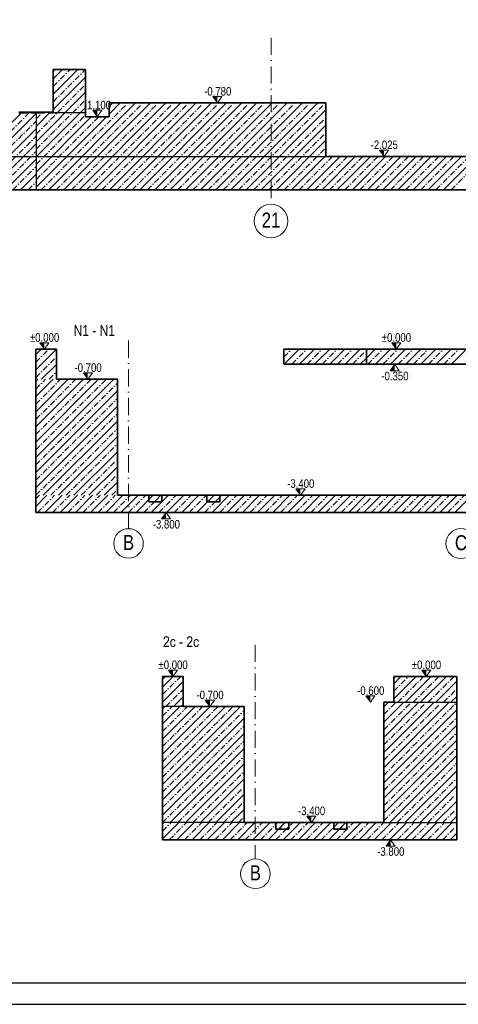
# Model space of a CAD drawing. Header units: millimetres. Extents: x 0 to 63000, y 0 to 31500.
# Tile 5 of 7: x 39447 to 47107, y 0 to 17188. Entities that reach past the tile are written whole.
import ezdxf
from ezdxf.enums import TextEntityAlignment as Align

# ---------------------------------------------------------------- set-up
doc = ezdxf.new("R2010")
doc.units = ezdxf.units.MM
doc.header["$LTSCALE"] = 1000
for name, pattern in [('Carkovana', [0.21, 0.15, -0.06]), ('Carkovana 0.5x', [0.14, 0.1, -0.04]), ('Cerchovana 0.5x', [0.18, 0.1, -0.04, 0, -0.04]), ('Cerchovana 2x', [0.5, 0.3, -0.1, 0, -0.1]), ('Teckovana', [0.06, 0, -0.06])]:
    doc.linetypes.add(name, pattern=pattern)
for name, color, linetype in [('Architektura obecně', 7, 'Continuous'), ('Kóty obecně', 7, 'Continuous'), ('Standard', 7, 'Continuous')]:
    doc.layers.add(name, color=color, linetype=linetype)
for name, color, linetype, lineweight in [('Obecné05', 7, 'Continuous', 50), ('Rastr', 30, 'Teckovana', 18), ('Stěna', 7, 'Continuous', 35)]:
    doc.layers.add(name, color=color, linetype=linetype, lineweight=lineweight)
doc.styles.add('ARIAL', font='arial.ttf')

msp = doc.modelspace()

# ---------------------------------------------------------------- hatches: boundary and pattern name
at = {"layer": 'Kóty obecně', "linetype": 'Continuous', "lineweight": 18, "transparency": 33554687}
for points in [[(42901, 15846), (42823, 15846), (42901, 15734)], [(40801, 15606), (40723, 15606), (40801, 15494)], [(45810, 14912), (45731, 14912), (45810, 14800)], [(39878, 11548), (39799, 11548), (39878, 11435)], [(46023, 11548), (45944, 11548), (46023, 11435)], [(40637, 11023), (40559, 11023), (40637, 10910)], [(44351, 8998), (44272, 8998), (44351, 8885)], [(42122, 5834), (42044, 5834), (42122, 5722)], [(46547, 5834), (46468, 5834), (46547, 5722)], [(45573, 5384), (45494, 5384), (45573, 5272)], [(42768, 5309), (42689, 5309), (42768, 5197)], [(44541, 3284), (44462, 3284), (44541, 3172)]]:
    msp.add_hatch(color=7, dxfattribs=at).paths.add_polyline_path(points)
for points in [[(45996, 11060), (45918, 11060), (45996, 11173)], [(42005, 8473), (41926, 8473), (42005, 8585)], [(45923, 2759), (45845, 2759), (45923, 2872)]]:
    msp.add_hatch(color=7, dxfattribs=at).paths.add_polyline_path(points, flags=16)
at = {"layer": 'Standard', "linetype": 'Continuous', "lineweight": -3, "transparency": 33554687}
for points in [[(42057, 6261), (42057, 6239), (41958, 6239), (41958, 6241), (41958, 6243), (41958, 6245), (41958, 6247), (41959, 6249), (41959, 6251), (41959, 6253), (41960, 6255), (41961, 6258), (41962, 6261), (41963, 6264), (41965, 6267), (41966, 6270), (41968, 6273), (41970, 6276), (41972, 6280), (41973, 6281), (41974, 6283), (41976, 6284), (41977, 6286), (41978, 6288), (41979, 6289), (41981, 6291), (41982, 6293), (41984, 6295), (41985, 6296), (41987, 6298), (41989, 6300), (41991, 6302), (41992, 6304), (41994, 6306), (41996, 6308), (41999, 6311), (42002, 6314), (42005, 6317), (42007, 6320), (42010, 6323), (42012, 6325), (42015, 6328), (42017, 6330), (42019, 6333), (42021, 6335), (42022, 6337), (42024, 6340), (42026, 6342), (42027, 6344), (42028, 6346), (42029, 6348), (42030, 6349), (42031, 6351), (42032, 6353), (42033, 6355), (42034, 6357), (42034, 6358), (42035, 6360), (42036, 6362), (42036, 6364), (42037, 6365), (42037, 6367), (42037, 6369), (42038, 6370), (42038, 6372), (42038, 6374), (42038, 6375), (42038, 6377), (42038, 6379), (42038, 6380), (42037, 6382), (42037, 6383), (42037, 6385), (42036, 6386), (42036, 6388), (42035, 6389), (42035, 6391), (42034, 6392), (42033, 6393), (42033, 6395), (42032, 6396), (42031, 6397), (42030, 6398), (42029, 6400), (42028, 6401), (42027, 6402), (42026, 6402), (42025, 6403), (42023, 6404), (42022, 6405), (42021, 6405), (42020, 6406), (42018, 6406), (42017, 6407), (42016, 6407), (42014, 6407), (42013, 6408), (42011, 6408), (42010, 6408), (42008, 6408), (42006, 6408), (42005, 6407), (42003, 6407), (42002, 6407), (42000, 6406), (41999, 6406), (41998, 6405), (41996, 6405), (41995, 6404), (41994, 6403), (41993, 6402), (41992, 6401), (41990, 6400), (41989, 6399), (41988, 6398), (41987, 6397), (41986, 6395), (41986, 6394), (41985, 6392), (41984, 6391), (41983, 6389), (41983, 6388), (41982, 6386), (41982, 6384), (41981, 6382), (41981, 6380), (41981, 6379), (41981, 6377), (41980, 6374), (41980, 6372), (41980, 6370), (41961, 6373), (41962, 6376), (41962, 6379), (41962, 6382), (41963, 6385), (41964, 6388), (41964, 6391), (41965, 6393), (41966, 6396), (41967, 6398), (41968, 6401), (41969, 6403), (41970, 6405), (41972, 6407), (41973, 6409), (41974, 6411), (41976, 6413), (41978, 6415), (41979, 6416), (41981, 6418), (41983, 6419), (41985, 6420), (41987, 6421), (41989, 6422), (41991, 6423), (41993, 6424), (41995, 6425), (41997, 6425), (42000, 6426), (42002, 6426), (42005, 6427), (42007, 6427), (42010, 6427), (42013, 6427), (42015, 6427), (42018, 6426), (42020, 6426), (42023, 6425), (42025, 6425), (42027, 6424), (42029, 6423), (42031, 6422), (42033, 6421), (42035, 6420), (42037, 6418), (42039, 6417), (42041, 6415), (42043, 6414), (42044, 6412), (42046, 6410), (42047, 6408), (42049, 6406), (42050, 6404), (42051, 6402), (42052, 6400), (42053, 6397), (42054, 6395), (42054, 6393), (42055, 6390), (42056, 6388), (42056, 6385), (42056, 6383), (42057, 6380), (42057, 6378), (42057, 6375), (42057, 6372), (42057, 6369), (42056, 6366), (42056, 6364), (42055, 6361), (42055, 6358), (42054, 6355), (42053, 6353), (42052, 6350), (42051, 6347), (42050, 6344), (42048, 6341), (42047, 6339), (42045, 6336), (42043, 6333), (42041, 6330), (42040, 6328), (42039, 6327), (42037, 6325), (42036, 6323), (42034, 6321), (42033, 6319), (42031, 6318), (42030, 6316), (42028, 6313), (42026, 6311), (42024, 6309), (42022, 6307), (42020, 6304), (42017, 6302), (42015, 6299), (42013, 6297), (42010, 6295), (42009, 6293), (42007, 6291), (42005, 6289), (42003, 6287), (42002, 6285), (42000, 6284), (41999, 6282), (41998, 6281), (41996, 6279), (41995, 6278), (41994, 6277), (41993, 6276), (41993, 6275), (41992, 6274), (41991, 6273), (41989, 6270), (41987, 6267), (41985, 6264), (41983, 6261)], [(42153, 6288), (42171, 6285), (42171, 6282), (42170, 6280), (42170, 6277), (42169, 6274), (42168, 6272), (42167, 6269), (42167, 6267), (42166, 6264), (42165, 6262), (42164, 6260), (42163, 6258), (42161, 6256), (42160, 6254), (42159, 6252), (42157, 6250), (42156, 6249), (42154, 6247), (42153, 6246), (42151, 6244), (42149, 6243), (42148, 6242), (42146, 6241), (42144, 6240), (42142, 6239), (42140, 6238), (42138, 6237), (42136, 6237), (42134, 6236), (42132, 6236), (42130, 6236), (42128, 6236), (42126, 6236), (42123, 6236), (42120, 6236), (42118, 6236), (42115, 6237), (42113, 6237), (42110, 6238), (42108, 6239), (42106, 6240), (42103, 6241), (42101, 6243), (42099, 6244), (42097, 6246), (42095, 6248), (42093, 6250), (42092, 6252), (42090, 6254), (42088, 6256), (42087, 6259), (42085, 6261), (42084, 6264), (42083, 6267), (42082, 6270), (42081, 6273), (42080, 6276), (42079, 6279), (42078, 6283), (42078, 6286), (42077, 6290), (42077, 6294), (42077, 6298), (42076, 6302), (42076, 6306), (42076, 6312), (42077, 6317), (42077, 6322), (42078, 6327), (42079, 6331), (42080, 6336), (42081, 6340), (42082, 6344), (42083, 6347), (42084, 6348), (42085, 6350), (42085, 6352), (42086, 6354), (42087, 6356), (42088, 6357), (42090, 6359), (42091, 6360), (42092, 6362), (42093, 6363), (42094, 6365), (42096, 6366), (42097, 6367), (42098, 6368), (42100, 6369), (42103, 6371), (42106, 6373), (42109, 6374), (42112, 6375), (42116, 6376), (42119, 6377), (42122, 6377), (42126, 6377), (42128, 6377), (42130, 6377), (42132, 6377), (42134, 6377), (42136, 6376), (42138, 6376), (42140, 6375), (42142, 6375), (42144, 6374), (42145, 6373), (42147, 6372), (42149, 6371), (42150, 6370), (42152, 6369), (42153, 6368), (42155, 6366), (42156, 6365), (42158, 6363), (42159, 6362), (42160, 6360), (42161, 6358), (42162, 6357), (42163, 6355), (42164, 6353), (42165, 6351), (42166, 6349), (42167, 6346), (42167, 6344), (42168, 6342), (42168, 6339), (42169, 6337), (42169, 6334), (42151, 6331), (42151, 6334), (42150, 6337), (42149, 6340), (42148, 6343), (42147, 6346), (42145, 6348), (42144, 6350), (42142, 6352), (42141, 6353), (42139, 6355), (42137, 6356), (42135, 6357), (42133, 6358), (42131, 6358), (42129, 6359), (42127, 6359), (42125, 6359), (42123, 6358), (42122, 6358), (42120, 6358), (42118, 6357), (42117, 6357), (42115, 6356), (42114, 6355), (42113, 6355), (42111, 6354), (42110, 6353), (42109, 6352), (42107, 6350), (42106, 6349), (42105, 6348), (42104, 6346), (42103, 6345), (42102, 6343), (42101, 6341), (42100, 6339), (42099, 6337), (42099, 6335), (42098, 6332), (42097, 6330), (42097, 6328), (42097, 6325), (42096, 6322), (42096, 6319), (42096, 6316), (42095, 6313), (42095, 6310), (42095, 6307), (42095, 6303), (42095, 6300), (42096, 6297), (42096, 6294), (42096, 6291), (42096, 6288), (42097, 6285), (42097, 6283), (42098, 6281), (42099, 6278), (42099, 6276), (42100, 6274), (42101, 6272), (42102, 6270), (42103, 6268), (42104, 6267), (42105, 6265), (42106, 6264), (42107, 6263), (42108, 6261), (42109, 6260), (42111, 6259), (42112, 6258), (42113, 6258), (42115, 6257), (42116, 6256), (42118, 6256), (42119, 6255), (42121, 6255), (42122, 6255), (42124, 6254), (42126, 6254), (42127, 6254), (42128, 6255), (42130, 6255), (42131, 6255), (42132, 6255), (42133, 6256), (42134, 6256), (42136, 6257), (42137, 6257), (42138, 6258), (42139, 6258), (42140, 6259), (42141, 6260), (42142, 6261), (42143, 6262), (42144, 6263), (42145, 6264), (42145, 6265), (42146, 6266), (42147, 6267), (42148, 6269), (42148, 6270), (42149, 6272), (42150, 6273), (42150, 6275), (42151, 6277), (42151, 6278), (42152, 6280), (42152, 6282), (42152, 6284), (42153, 6286)], [(42464, 6261), (42464, 6239), (42365, 6239), (42365, 6241), (42365, 6243), (42366, 6245), (42366, 6247), (42366, 6249), (42366, 6251), (42367, 6253), (42367, 6255), (42368, 6258), (42370, 6261), (42371, 6264), (42372, 6267), (42374, 6270), (42376, 6273), (42378, 6276), (42380, 6280), (42381, 6281), (42382, 6283), (42383, 6284), (42384, 6286), (42386, 6288), (42387, 6289), (42388, 6291), (42390, 6293), (42391, 6295), (42393, 6296), (42395, 6298), (42396, 6300), (42398, 6302), (42400, 6304), (42402, 6306), (42404, 6308), (42407, 6311), (42410, 6314), (42412, 6317), (42415, 6320), (42417, 6323), (42420, 6325), (42422, 6328), (42424, 6330), (42426, 6333), (42428, 6335), (42430, 6337), (42431, 6340), (42433, 6342), (42434, 6344), (42436, 6346), (42437, 6348), (42438, 6349), (42439, 6351), (42440, 6353), (42440, 6355), (42441, 6357), (42442, 6358), (42443, 6360), (42443, 6362), (42444, 6364), (42444, 6365), (42444, 6367), (42445, 6369), (42445, 6370), (42445, 6372), (42445, 6374), (42445, 6375), (42445, 6377), (42445, 6379), (42445, 6380), (42445, 6382), (42445, 6383), (42444, 6385), (42444, 6386), (42443, 6388), (42443, 6389), (42442, 6391), (42442, 6392), (42441, 6393), (42440, 6395), (42439, 6396), (42438, 6397), (42437, 6398), (42436, 6400), (42435, 6401), (42434, 6402), (42433, 6402), (42432, 6403), (42431, 6404), (42430, 6405), (42428, 6405), (42427, 6406), (42426, 6406), (42424, 6407), (42423, 6407), (42422, 6407), (42420, 6408), (42419, 6408), (42417, 6408), (42415, 6408), (42414, 6408), (42412, 6407), (42411, 6407), (42409, 6407), (42408, 6406), (42406, 6406), (42405, 6405), (42404, 6405), (42403, 6404), (42401, 6403), (42400, 6402), (42399, 6401), (42398, 6400), (42397, 6399), (42396, 6398), (42395, 6397), (42394, 6395), (42393, 6394), (42392, 6392), (42392, 6391), (42391, 6389), (42390, 6388), (42390, 6386), (42389, 6384), (42389, 6382), (42389, 6380), (42388, 6379), (42388, 6377), (42388, 6374), (42388, 6372), (42388, 6370), (42369, 6373), (42369, 6376), (42369, 6379), (42370, 6382), (42370, 6385), (42371, 6388), (42372, 6391), (42372, 6393), (42373, 6396), (42374, 6398), (42375, 6401), (42376, 6403), (42378, 6405), (42379, 6407), (42380, 6409), (42382, 6411), (42383, 6413), (42385, 6415), (42387, 6416), (42388, 6418), (42390, 6419), (42392, 6420), (42394, 6421), (42396, 6422), (42398, 6423), (42400, 6424), (42403, 6425), (42405, 6425), (42407, 6426), (42410, 6426), (42412, 6427), (42415, 6427), (42417, 6427), (42420, 6427), (42423, 6427), (42425, 6426), (42428, 6426), (42430, 6425), (42432, 6425), (42435, 6424), (42437, 6423), (42439, 6422), (42441, 6421), (42443, 6420), (42445, 6418), (42447, 6417), (42448, 6415), (42450, 6414), (42452, 6412), (42453, 6410), (42455, 6408), (42456, 6406), (42457, 6404), (42458, 6402), (42459, 6400), (42460, 6397), (42461, 6395), (42462, 6393), (42462, 6390), (42463, 6388), (42463, 6385), (42464, 6383), (42464, 6380), (42464, 6378), (42464, 6375), (42464, 6372), (42464, 6369), (42464, 6366), (42463, 6364), (42463, 6361), (42462, 6358), (42461, 6355), (42461, 6353), (42460, 6350), (42458, 6347), (42457, 6344), (42456, 6341), (42454, 6339), (42452, 6336), (42450, 6333), (42448, 6330), (42447, 6328), (42446, 6327), (42445, 6325), (42443, 6323), (42442, 6321), (42440, 6319), (42439, 6318), (42437, 6316), (42435, 6313), (42433, 6311), (42431, 6309), (42429, 6307), (42427, 6304), (42425, 6302), (42422, 6299), (42420, 6297), (42418, 6295), (42416, 6293), (42414, 6291), (42412, 6289), (42411, 6287), (42409, 6285), (42408, 6284), (42406, 6282), (42405, 6281), (42404, 6279), (42403, 6278), (42402, 6277), (42401, 6276), (42400, 6275), (42399, 6274), (42399, 6273), (42396, 6270), (42394, 6267), (42392, 6264), (42391, 6261)], [(42560, 6288), (42578, 6285), (42578, 6282), (42578, 6280), (42577, 6277), (42576, 6274), (42576, 6272), (42575, 6269), (42574, 6267), (42573, 6264), (42572, 6262), (42571, 6260), (42570, 6258), (42569, 6256), (42568, 6254), (42566, 6252), (42565, 6250), (42563, 6249), (42562, 6247), (42560, 6246), (42558, 6244), (42557, 6243), (42555, 6242), (42553, 6241), (42552, 6240), (42550, 6239), (42548, 6238), (42546, 6237), (42544, 6237), (42542, 6236), (42540, 6236), (42538, 6236), (42535, 6236), (42533, 6236), (42530, 6236), (42528, 6236), (42525, 6236), (42523, 6237), (42520, 6237), (42518, 6238), (42515, 6239), (42513, 6240), (42511, 6241), (42509, 6243), (42507, 6244), (42505, 6246), (42503, 6248), (42501, 6250), (42499, 6252), (42497, 6254), (42496, 6256), (42494, 6259), (42493, 6261), (42491, 6264), (42490, 6267), (42489, 6270), (42488, 6273), (42487, 6276), (42486, 6279), (42486, 6283), (42485, 6286), (42485, 6290), (42484, 6294), (42484, 6298), (42484, 6302), (42484, 6306), (42484, 6312), (42484, 6317), (42485, 6322), (42485, 6327), (42486, 6331), (42487, 6336), (42488, 6340), (42490, 6344), (42490, 6347), (42491, 6348), (42492, 6350), (42493, 6352), (42494, 6354), (42495, 6356), (42496, 6357), (42497, 6359), (42498, 6360), (42499, 6362), (42501, 6363), (42502, 6365), (42503, 6366), (42505, 6367), (42506, 6368), (42507, 6369), (42510, 6371), (42513, 6373), (42517, 6374), (42520, 6375), (42523, 6376), (42526, 6377), (42530, 6377), (42533, 6377), (42536, 6377), (42538, 6377), (42540, 6377), (42542, 6377), (42544, 6376), (42546, 6376), (42548, 6375), (42549, 6375), (42551, 6374), (42553, 6373), (42555, 6372), (42556, 6371), (42558, 6370), (42559, 6369), (42561, 6368), (42562, 6366), (42564, 6365), (42565, 6363), (42566, 6362), (42567, 6360), (42569, 6358), (42570, 6357), (42571, 6355), (42572, 6353), (42572, 6351), (42573, 6349), (42574, 6346), (42575, 6344), (42575, 6342), (42576, 6339), (42576, 6337), (42577, 6334), (42559, 6331), (42558, 6334), (42557, 6337), (42556, 6340), (42555, 6343), (42554, 6346), (42553, 6348), (42551, 6350), (42550, 6352), (42548, 6353), (42546, 6355), (42545, 6356), (42543, 6357), (42541, 6358), (42538, 6358), (42536, 6359), (42534, 6359), (42532, 6359), (42531, 6358), (42529, 6358), (42527, 6358), (42526, 6357), (42524, 6357), (42523, 6356), (42521, 6355), (42520, 6355), (42519, 6354), (42517, 6353), (42516, 6352), (42515, 6350), (42514, 6349), (42513, 6348), (42511, 6346), (42510, 6345), (42509, 6343), (42508, 6341), (42508, 6339), (42507, 6337), (42506, 6335), (42505, 6332), (42505, 6330), (42504, 6328), (42504, 6325), (42504, 6322), (42503, 6319), (42503, 6316), (42503, 6313), (42503, 6310), (42503, 6307), (42503, 6303), (42503, 6300), (42503, 6297), (42503, 6294), (42504, 6291), (42504, 6288), (42504, 6285), (42505, 6283), (42505, 6281), (42506, 6278), (42507, 6276), (42507, 6274), (42508, 6272), (42509, 6270), (42510, 6268), (42511, 6267), (42512, 6265), (42513, 6264), (42514, 6263), (42516, 6261), (42517, 6260), (42518, 6259), (42519, 6258), (42521, 6258), (42522, 6257), (42524, 6256), (42525, 6256), (42527, 6255), (42528, 6255), (42530, 6255), (42531, 6254), (42533, 6254), (42534, 6254), (42536, 6255), (42537, 6255), (42538, 6255), (42540, 6255), (42541, 6256), (42542, 6256), (42543, 6257), (42544, 6257), (42545, 6258), (42546, 6258), (42547, 6259), (42548, 6260), (42549, 6261), (42550, 6262), (42551, 6263), (42552, 6264), (42553, 6265), (42554, 6266), (42554, 6267), (42555, 6269), (42556, 6270), (42557, 6272), (42557, 6273), (42558, 6275), (42558, 6277), (42559, 6278), (42559, 6280), (42559, 6282), (42560, 6284), (42560, 6286)], [(42238, 6295), (42238, 6318), (42294, 6318), (42294, 6295)]]:
    msp.add_hatch(color=7, dxfattribs=at).paths.add_polyline_path(points, flags=16)

# ---------------------------------------------------------------- linework, layer by layer
at = {"layer": 'Architektura obecně', "color": 250, "linetype": 'Carkovana 0.5x', "lineweight": -3, "true_color": 0x3b3b3b, "transparency": 33554687}
msp.add_line((40033, 15572), (40033, 15561), dxfattribs=at)
at = {"layer": 'Kóty obecně', "color": 7, "linetype": 'Continuous', "lineweight": 18, "transparency": 33554687}
for p, q in [((42980, 15846), (42823, 15846)), ((42823, 15846), (42901, 15734)), ((42901, 15734), (42980, 15846)), ((40880, 15606), (40723, 15606)), ((40723, 15606), (40801, 15494)), ((40801, 15494), (40880, 15606)), ((45889, 14912), (45731, 14912)), ((45731, 14912), (45810, 14800)), ((45810, 14800), (45889, 14912)), ((39957, 11548), (39799, 11548)), ((39799, 11548), (39878, 11435)), ((39878, 11435), (39957, 11548)), ((46102, 11548), (45944, 11548)), ((45944, 11548), (46023, 11435)), ((46023, 11435), (46102, 11548)), ((45918, 11060), (45996, 11173)), ((45996, 11173), (46075, 11060)), ((40716, 11023), (40559, 11023)), ((40559, 11023), (40637, 10910)), ((40637, 10910), (40716, 11023)), ((46075, 11060), (45918, 11060)), ((44430, 8998), (44272, 8998)), ((44272, 8998), (44351, 8885)), ((44351, 8885), (44430, 8998)), ((41926, 8473), (42005, 8585)), ((42083, 8473), (41926, 8473)), ((42005, 8585), (42083, 8473)), ((42201, 5834), (42044, 5834)), ((42044, 5834), (42122, 5722)), ((42122, 5722), (42201, 5834)), ((46626, 5834), (46468, 5834)), ((46468, 5834), (46547, 5722)), ((46547, 5722), (46626, 5834)), ((45652, 5384), (45494, 5384)), ((45494, 5384), (45573, 5272)), ((45573, 5272), (45652, 5384)), ((42847, 5309), (42689, 5309)), ((42689, 5309), (42768, 5197)), ((42768, 5197), (42847, 5309)), ((44619, 3284), (44462, 3284)), ((44462, 3284), (44541, 3172)), ((44541, 3172), (44619, 3284)), ((45845, 2759), (45923, 2872)), ((46002, 2759), (45845, 2759)), ((45923, 2872), (46002, 2759))]:
    msp.add_line(p, q, dxfattribs=at)
at = {"layer": 'Obecné05', "color": 7, "linetype": 'Continuous', "lineweight": -3, "transparency": 33554687}
for p, q in [((39733, 15569), (39733, 14219)), ((40033, 15569), (40595, 15569)), ((34670, 14800), (44795, 14800)), ((42303, 5197), (41943, 5197)), ((45979, 5272), (47081, 5272)), ((43368, 3172), (41943, 3172)), ((45806, 3172), (47081, 3172))]:
    msp.add_line(p, q, dxfattribs=at)
at = {"layer": 'Rastr', "color": 7, "linetype": 'Cerchovana 2x', "lineweight": 5, "transparency": 33554687}
for p, q in [((43836, 16873), (43836, 13965)), ((41347, 11585), (41347, 8303)), ((43562, 6276), (43562, 2536))]:
    msp.add_line(p, q, dxfattribs=at)
at = {"layer": 'Rastr', "color": 7, "linetype": 'Continuous', "lineweight": 18, "transparency": 33554687}
for centre, radius in [((43836, 13673), 293), ((41348, 8045), 258), ((47153, 8042), 262), ((43564, 2279), 258)]:
    msp.add_circle(centre, radius, dxfattribs=at)
at = {"layer": 'Standard', "color": 250, "linetype": 'Cerchovana 0.5x', "lineweight": 5, "true_color": 0x2d2d2d, "transparency": 33554687}
for p, q in [((40033, 16286), (40065, 16319)), ((40033, 16021), (40330, 16319)), ((40033, 15756), (40595, 16319)), ((39733, 15191), (40595, 16053)), ((39733, 14926), (40595, 15788)), ((39821, 14219), (41336, 15734)), ((40086, 14219), (41601, 15734)), ((40351, 14219), (41866, 15734)), ((40616, 14219), (42131, 15734)), ((40882, 14219), (42397, 15734)), ((41008, 15670), (41071, 15734)), ((41147, 14219), (42662, 15734)), ((41412, 14219), (42927, 15734)), ((41677, 14219), (43192, 15734)), ((41942, 14219), (43457, 15734)), ((42207, 14219), (43722, 15734)), ((42473, 14219), (43988, 15734)), ((42738, 14219), (44253, 15734)), ((43003, 14219), (44518, 15734)), ((43268, 14219), (44783, 15734)), ((38268, 14219), (39622, 15572)), ((39733, 15456), (39849, 15572)), ((39733, 14661), (40595, 15523)), ((39733, 14395), (40831, 15494)), ((43533, 14219), (44795, 15480)), ((38534, 14219), (39733, 15418)), ((38799, 14219), (39733, 15152)), ((43798, 14219), (44795, 15215)), ((39064, 14219), (39733, 14887)), ((44064, 14219), (44795, 14950)), ((44329, 14219), (44910, 14800)), ((44594, 14219), (45175, 14800)), ((44859, 14219), (45440, 14800)), ((45124, 14219), (45706, 14800)), ((45389, 14219), (45971, 14800)), ((45655, 14219), (46236, 14800)), ((45920, 14219), (46501, 14800)), ((46185, 14219), (46766, 14800)), ((46450, 14219), (47031, 14800)), ((46715, 14219), (47297, 14800)), ((46980, 14219), (47562, 14800)), ((39329, 14219), (39733, 14622)), ((39594, 14219), (39733, 14357))]:
    msp.add_line(p, q, dxfattribs=at)
at = {"layer": 'Standard', "color": 250, "linetype": 'Continuous', "lineweight": 5, "true_color": 0x2d2d2d, "transparency": 33554687}
for p, q in [((40033, 16154), (40197, 16319)), ((40033, 15889), (40463, 16319)), ((40033, 15623), (40595, 16186)), ((39733, 15058), (40595, 15921)), ((39733, 14793), (40595, 15656)), ((39954, 14219), (41469, 15734)), ((40219, 14219), (41734, 15734)), ((40484, 14219), (41999, 15734)), ((40749, 14219), (42264, 15734)), ((41008, 15538), (41203, 15734)), ((41014, 14219), (42529, 15734)), ((41279, 14219), (42794, 15734)), ((41545, 14219), (43060, 15734)), ((41810, 14219), (43325, 15734)), ((42075, 14219), (43590, 15734)), ((42340, 14219), (43855, 15734)), ((42605, 14219), (44120, 15734)), ((42870, 14219), (44385, 15734)), ((43136, 14219), (44651, 15734)), ((38136, 14219), (39490, 15572)), ((38401, 14219), (39733, 15550)), ((39733, 15323), (39981, 15572)), ((39733, 14528), (40698, 15494)), ((39733, 14263), (40963, 15494)), ((43401, 14219), (44795, 15613)), ((43666, 14219), (44795, 15348)), ((38666, 14219), (39733, 15285)), ((38931, 14219), (39733, 15020)), ((43931, 14219), (44795, 15083)), ((44196, 14219), (44795, 14818)), ((44461, 14219), (45043, 14800)), ((44727, 14219), (45308, 14800)), ((44992, 14219), (45573, 14800)), ((45257, 14219), (45838, 14800)), ((45522, 14219), (46103, 14800)), ((45787, 14219), (46368, 14800)), ((46052, 14219), (46634, 14800)), ((46318, 14219), (46899, 14800)), ((46583, 14219), (47164, 14800)), ((46848, 14219), (47429, 14800)), ((39197, 14219), (39733, 14755)), ((39462, 14219), (39733, 14489)), ((39727, 14219), (39733, 14224))]:
    msp.add_line(p, q, dxfattribs=at)
at = {"layer": 'Standard', "color": 7, "linetype": 'Continuous', "lineweight": 35, "transparency": 33554687}
for p, q in [((40033, 16319), (40033, 15572)), ((40595, 16319), (40033, 16319)), ((40595, 15494), (40595, 16319)), ((41008, 15734), (41008, 15494)), ((44795, 15734), (41008, 15734)), ((44795, 14800), (44795, 15734)), ((39733, 15572), (39433, 15572)), ((40033, 15572), (39733, 15572)), ((41008, 15494), (40595, 15494)), ((48170, 14800), (44795, 14800)), ((28734, 14219), (39733, 14219)), ((39733, 14219), (50731, 14219)), ((39728, 11435), (39728, 10910)), ((40088, 11435), (39728, 11435)), ((40088, 10910), (40088, 11435)), ((44059, 11435), (44059, 11173)), ((45502, 11435), (44059, 11435)), ((45502, 11435), (45502, 11173)), ((47977, 11435), (45502, 11435)), ((45502, 11173), (45502, 11435)), ((44059, 11173), (45502, 11173)), ((45502, 11173), (47527, 11173)), ((39728, 10910), (39728, 8885)), ((41153, 10910), (40088, 10910)), ((41153, 8885), (41153, 10910)), ((39728, 8885), (39728, 8585)), ((45502, 8885), (41153, 8885)), ((41705, 8885), (41705, 8773)), ((41930, 8885), (41705, 8885)), ((41705, 8773), (41930, 8773)), ((41930, 8773), (41930, 8885)), ((42718, 8885), (42718, 8773)), ((42943, 8885), (42718, 8885)), ((42718, 8773), (42943, 8773)), ((42943, 8773), (42943, 8885)), ((47527, 8885), (45502, 8885)), ((39728, 8585), (45502, 8585)), ((45502, 8585), (50077, 8585)), ((41943, 5722), (41943, 5197)), ((42303, 5722), (41943, 5722)), ((42303, 5197), (42303, 5722)), ((45979, 5722), (45979, 5272)), ((47081, 5722), (45979, 5722)), ((47081, 5272), (47081, 5722)), ((41943, 5197), (41943, 3172)), ((43368, 5197), (42303, 5197)), ((43368, 3172), (43368, 5197)), ((45806, 5272), (45806, 3172)), ((45979, 5272), (45806, 5272)), ((47081, 3172), (47081, 5272)), ((41943, 3172), (41943, 2872)), ((45806, 3172), (43368, 3172)), ((43920, 3172), (43920, 3059)), ((44145, 3172), (43920, 3172)), ((44145, 3059), (44145, 3172)), ((44933, 3172), (44933, 3059)), ((45158, 3172), (44933, 3172)), ((45158, 3059), (45158, 3172)), ((47081, 2872), (47081, 3172)), ((43920, 3059), (44145, 3059)), ((44933, 3059), (45158, 3059)), ((41943, 2872), (47081, 2872))]:
    msp.add_line(p, q, dxfattribs=at)
at = {"layer": 'Standard', "color": 250, "linetype": 'Carkovana', "lineweight": -3, "true_color": 0x2d2d2d, "transparency": 33554687}
for p, q in [((39433, 15561), (39733, 15561)), ((39733, 15561), (40033, 15561))]:
    msp.add_line(p, q, dxfattribs=at)
at = {"layer": 'Standard', "color": 7, "linetype": 'Cerchovana 0.5x', "lineweight": 5, "transparency": 33554687}
for p, q in [((39728, 11208), (39955, 11435)), ((45502, 11413), (45524, 11435)), ((45526, 11173), (45789, 11435)), ((45791, 11173), (46054, 11435)), ((46057, 11173), (46319, 11435)), ((46322, 11173), (46584, 11435)), ((46587, 11173), (46849, 11435)), ((46852, 11173), (47115, 11435)), ((39728, 10943), (40088, 11303)), ((39960, 10910), (40088, 11038)), ((39728, 9681), (40957, 10910)), ((39728, 9946), (40692, 10910)), ((39728, 10211), (40427, 10910)), ((39728, 10476), (40162, 10910)), ((39728, 10741), (39897, 10910)), ((39728, 9416), (41153, 10841)), ((39728, 9150), (41153, 10575)), ((39728, 8885), (41153, 10310)), ((39993, 8885), (41153, 10045)), ((40258, 8885), (41153, 9780)), ((40523, 8885), (41153, 9515)), ((40789, 8885), (41153, 9250)), ((41054, 8885), (41153, 8984)), ((39728, 8822), (39792, 8885)), ((39757, 8585), (40057, 8885)), ((40022, 8585), (40322, 8885)), ((40287, 8585), (40587, 8885)), ((40552, 8585), (40852, 8885)), ((40817, 8585), (41117, 8885)), ((41083, 8585), (41383, 8885)), ((41348, 8585), (41648, 8885)), ((41613, 8585), (41913, 8885)), ((41878, 8585), (42178, 8885)), ((42143, 8585), (42443, 8885)), ((42408, 8585), (42708, 8885)), ((42674, 8585), (42974, 8885)), ((42939, 8585), (43239, 8885)), ((43204, 8585), (43504, 8885)), ((43469, 8585), (43769, 8885)), ((43734, 8585), (44034, 8885)), ((43999, 8585), (44299, 8885)), ((44265, 8585), (44565, 8885)), ((44530, 8585), (44830, 8885)), ((44795, 8585), (45095, 8885)), ((45060, 8585), (45360, 8885)), ((45502, 8762), (45625, 8885)), ((45590, 8585), (45890, 8885)), ((45856, 8585), (46156, 8885)), ((46121, 8585), (46421, 8885)), ((46386, 8585), (46686, 8885)), ((46651, 8585), (46951, 8885)), ((46916, 8585), (47216, 8885)), ((45325, 8585), (45502, 8762)), ((41943, 5406), (42259, 5722)), ((41943, 5671), (41994, 5722)), ((45979, 5465), (46236, 5722)), ((46051, 5272), (46501, 5722)), ((46317, 5272), (46767, 5722)), ((46582, 5272), (47032, 5722)), ((41999, 5197), (42303, 5501)), ((46847, 5272), (47081, 5506)), ((41943, 3967), (43173, 5197)), ((41943, 4232), (42908, 5197)), ((41943, 4498), (42642, 5197)), ((41943, 4763), (42377, 5197)), ((41943, 5028), (42112, 5197)), ((42264, 5197), (42303, 5236)), ((45806, 3997), (47081, 5272)), ((45806, 4262), (46815, 5272)), ((45806, 4527), (46550, 5272)), ((45806, 4792), (46285, 5272)), ((45806, 5057), (46020, 5272)), ((41943, 3702), (43368, 5127)), ((45806, 3732), (47081, 5007)), ((41943, 3437), (43368, 4862)), ((45806, 3466), (47081, 4741)), ((41943, 3172), (43368, 4597)), ((45806, 3201), (47081, 4476)), ((42208, 3172), (43368, 4332)), ((46041, 3172), (47081, 4211)), ((42473, 3172), (43368, 4066)), ((42739, 3172), (43368, 3801)), ((46306, 3172), (47081, 3946)), ((46572, 3172), (47081, 3681)), ((43004, 3172), (43368, 3536)), ((43269, 3172), (43368, 3271)), ((46837, 3172), (47081, 3416)), ((41943, 3020), (42095, 3172)), ((42060, 2872), (42360, 3172)), ((42326, 2872), (42626, 3172)), ((42591, 2872), (42891, 3172)), ((42856, 2872), (43156, 3172)), ((43121, 2872), (43421, 3172)), ((43386, 2872), (43686, 3172)), ((43651, 2872), (43951, 3172)), ((43917, 2872), (44217, 3172)), ((44182, 2872), (44482, 3172)), ((44447, 2872), (44747, 3172)), ((44712, 2872), (45012, 3172)), ((44977, 2872), (45277, 3172)), ((45242, 2872), (45542, 3172)), ((45507, 2872), (45807, 3172)), ((45773, 2872), (46073, 3172)), ((46038, 2872), (46338, 3172)), ((46303, 2872), (46603, 3172)), ((46568, 2872), (46868, 3172)), ((46833, 2872), (47081, 3119))]:
    msp.add_line(p, q, dxfattribs=at)
at = {"layer": 'Standard', "color": 7, "linetype": 'Continuous', "lineweight": 5, "transparency": 33554687}
for p, q in [((39728, 11075), (40088, 11435)), ((39728, 11341), (39823, 11435)), ((45502, 11281), (45656, 11435)), ((45659, 11173), (45921, 11435)), ((45924, 11173), (46187, 11435)), ((46189, 11173), (46452, 11435)), ((46454, 11173), (46717, 11435)), ((46720, 11173), (46982, 11435)), ((46985, 11173), (47247, 11435)), ((39828, 10910), (40088, 11170)), ((39728, 9548), (41090, 10910)), ((39728, 9813), (40825, 10910)), ((39728, 10079), (40560, 10910)), ((39728, 10344), (40294, 10910)), ((39728, 10609), (40029, 10910)), ((39728, 10874), (39764, 10910)), ((39728, 9283), (41153, 10708)), ((39728, 9018), (41153, 10443)), ((39860, 8885), (41153, 10178)), ((40126, 8885), (41153, 9913)), ((40391, 8885), (41153, 9647)), ((40656, 8885), (41153, 9382)), ((40921, 8885), (41153, 9117)), ((39728, 8689), (39924, 8885)), ((39889, 8585), (40189, 8885)), ((40155, 8585), (40455, 8885)), ((40420, 8585), (40720, 8885)), ((40685, 8585), (40985, 8885)), ((40950, 8585), (41250, 8885)), ((41215, 8585), (41515, 8885)), ((41480, 8585), (41780, 8885)), ((41746, 8585), (42046, 8885)), ((42011, 8585), (42311, 8885)), ((42276, 8585), (42576, 8885)), ((42541, 8585), (42841, 8885)), ((42806, 8585), (43106, 8885)), ((43071, 8585), (43371, 8885)), ((43337, 8585), (43637, 8885)), ((43602, 8585), (43902, 8885)), ((43867, 8585), (44167, 8885)), ((44132, 8585), (44432, 8885)), ((44397, 8585), (44697, 8885)), ((44662, 8585), (44962, 8885)), ((44928, 8585), (45228, 8885)), ((45193, 8585), (45493, 8885)), ((45502, 8629), (45758, 8885)), ((45723, 8585), (46023, 8885)), ((45988, 8585), (46288, 8885)), ((46253, 8585), (46553, 8885)), ((46519, 8585), (46819, 8885)), ((46784, 8585), (47084, 8885)), ((47049, 8585), (47349, 8885)), ((45458, 8585), (45502, 8629)), ((41943, 5539), (42126, 5722)), ((45979, 5597), (46104, 5722)), ((45979, 5332), (46369, 5722)), ((46184, 5272), (46634, 5722)), ((46449, 5272), (46899, 5722)), ((41943, 5274), (42303, 5633)), ((46714, 5272), (47081, 5638)), ((42131, 5197), (42303, 5368)), ((46979, 5272), (47081, 5373)), ((41943, 3835), (43305, 5197)), ((41943, 4100), (43040, 5197)), ((41943, 4365), (42775, 5197)), ((41943, 4630), (42510, 5197)), ((41943, 4895), (42245, 5197)), ((41943, 5160), (41979, 5197)), ((45806, 4129), (46948, 5272)), ((45806, 4394), (46683, 5272)), ((45806, 4660), (46418, 5272)), ((45806, 4925), (46153, 5272)), ((45806, 5190), (45887, 5272)), ((41943, 3569), (43368, 4994)), ((45806, 3864), (47081, 5139)), ((45806, 3599), (47081, 4874)), ((41943, 3304), (43368, 4729)), ((45806, 3334), (47081, 4609)), ((42076, 3172), (43368, 4464)), ((45909, 3172), (47081, 4344)), ((42341, 3172), (43368, 4199)), ((46174, 3172), (47081, 4078)), ((42606, 3172), (43368, 3934)), ((46439, 3172), (47081, 3813)), ((42871, 3172), (43368, 3669)), ((46704, 3172), (47081, 3548)), ((43136, 3172), (43368, 3403)), ((46969, 3172), (47081, 3283)), ((41943, 3152), (41963, 3172)), ((41943, 2887), (42228, 3172)), ((42193, 2872), (42493, 3172)), ((42458, 2872), (42758, 3172)), ((42723, 2872), (43023, 3172)), ((42988, 2872), (43288, 3172)), ((43254, 2872), (43554, 3172)), ((43519, 2872), (43819, 3172)), ((43784, 2872), (44084, 3172)), ((44049, 2872), (44349, 3172)), ((44314, 2872), (44614, 3172)), ((44579, 2872), (44879, 3172)), ((44845, 2872), (45145, 3172)), ((45110, 2872), (45410, 3172)), ((45375, 2872), (45675, 3172)), ((45640, 2872), (45940, 3172)), ((45905, 2872), (46205, 3172)), ((46170, 2872), (46470, 3172)), ((46436, 2872), (46736, 3172)), ((46701, 2872), (47001, 3172)), ((46966, 2872), (47081, 2986))]:
    msp.add_line(p, q, dxfattribs=at)
at = {"layer": 'Standard', "color": 251, "linetype": 'Cerchovana 0.5x', "lineweight": 5, "true_color": 0x656565, "transparency": 33554687}
for p, q in [((44059, 11297), (44198, 11435)), ((44200, 11173), (44463, 11435)), ((44466, 11173), (44728, 11435)), ((44731, 11173), (44993, 11435)), ((44996, 11173), (45258, 11435)), ((45261, 11173), (45502, 11414)), ((41800, 8773), (41913, 8885)), ((42861, 8773), (42943, 8854)), ((43920, 3141), (43951, 3172)), ((44104, 3059), (44145, 3101)), ((44933, 3093), (45012, 3172))]:
    msp.add_line(p, q, dxfattribs=at)
at = {"layer": 'Standard', "color": 251, "linetype": 'Continuous', "lineweight": 5, "true_color": 0x656565, "transparency": 33554687}
for p, q in [((44059, 11429), (44065, 11435)), ((44068, 11173), (44330, 11435)), ((44333, 11173), (44596, 11435)), ((44598, 11173), (44861, 11435)), ((44863, 11173), (45126, 11435)), ((45129, 11173), (45391, 11435)), ((45394, 11173), (45502, 11281)), ((41705, 8810), (41780, 8885)), ((42729, 8773), (42841, 8885)), ((43971, 3059), (44084, 3172)), ((45032, 3059), (45145, 3172))]:
    msp.add_line(p, q, dxfattribs=at)
at = {"layer": 'Stěna', "color": 7, "linetype": 'Continuous', "lineweight": -3, "transparency": 33554687}
for points in [[(0, 0), (63000, 0), (63000, 31500), (0, 31500), (0, 0)], [(375, 375), (62625, 375), (62625, 31125), (375, 31125), (375, 375)]]:
    msp.add_lwpolyline(points, close=True, dxfattribs=at)

# ---------------------------------------------------------------- texts
at = {"layer": 'Kóty obecně', "color": 7, "linetype": 'Continuous', "lineweight": 5, "transparency": 33554687, "style": 'ARIAL'}
for s, width, p, p2 in [('-0.780', 0.800521, (42668, 15863), (43143, 15863)), ('-1.100', 0.800521, (40568, 15623), (41043, 15623)), ('-2.025', 0.800521, (45576, 14929), (46051, 14929)), ('±0.000', 0.800646, (39626, 11565), (40138, 11565)), ('±0.000', 0.800646, (45771, 11565), (46282, 11565)), ('-0.700', 0.800529, (40404, 11040), (40879, 11040)), ('-0.350', 0.800529, (45763, 10893), (46238, 10893)), ('-3.400', 0.800529, (44118, 9015), (44593, 9015)), ('-3.800', 0.800529, (41771, 8305), (42246, 8305)), ('±0.000', 0.800646, (41871, 5851), (42382, 5851)), ('±0.000', 0.800646, (46295, 5851), (46807, 5851)), ('-0.600', 0.800521, (45340, 5401), (45815, 5401)), ('-0.700', 0.800529, (42534, 5326), (43009, 5326)), ('-3.400', 0.800529, (44307, 3301), (44782, 3301)), ('-3.800', 0.800529, (45690, 2592), (46165, 2592))]:
    msp.add_text(s, height=150, dxfattribs=dict(at, width=width)).set_placement(p, p2, align=Align.FIT)
at = {"layer": 'Rastr', "color": 7, "linetype": 'Continuous', "lineweight": 18, "transparency": 33554687, "style": 'ARIAL'}
for s, height, width, p, p2 in [('21', 262.5, 0.800704, (43673, 13559), (43999, 13559)), ('B', 262, 0.800996, (41250, 7931), (41446, 7931)), ('C', 262, 0.800896, (47047, 7927), (47259, 7927)), ('B', 262, 0.801015, (43466, 2164), (43661, 2164))]:
    msp.add_text(s, height=height, dxfattribs=dict(at, width=width)).set_placement(p, p2, align=Align.FIT)
at = {"layer": 'Standard', "color": 7, "linetype": 'Continuous', "lineweight": -3, "transparency": 33554687, "style": 'ARIAL', "width": 0.800582}
msp.add_text('N1 - N1', height=187.5, dxfattribs=at).set_placement((40390, 11669), (41112, 11669), align=Align.FIT)

doc.saveas('drawing.dxf')
